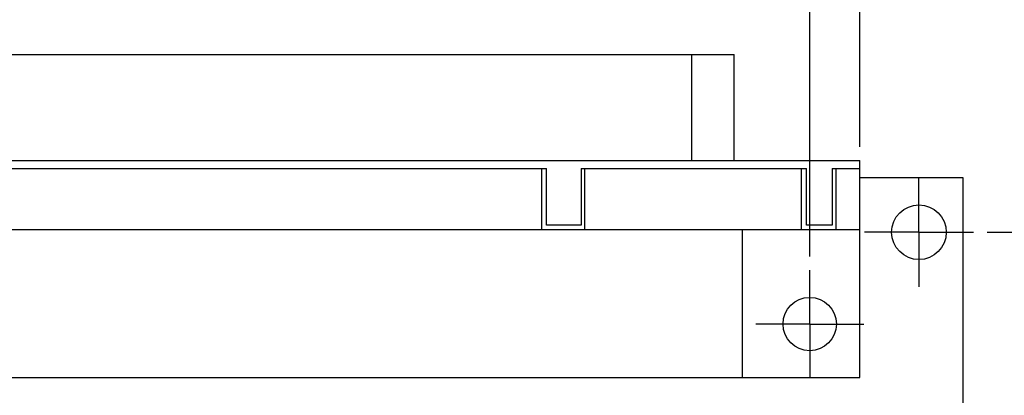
# Model space of a CAD drawing. Header units: inches. Extents: x 0 to 22, y 0 to 17.
# Tile 18 of 20: x 13.1 to 17.6, y 8.8 to 10.5. Entities that reach past the tile are written whole.
import ezdxf

# ---------------------------------------------------------------- set-up
doc = ezdxf.new("R2010")
doc.units = ezdxf.units.IN
doc.header["$LTSCALE"] = 1.21
doc.header["$MEASUREMENT"] = 0
doc.linetypes.add('CENTER', pattern=[0.6, 0.375, -0.075, 0.075, -0.075])
doc.layers.get('0').update_dxf_attribs({"linetype": 'CONTINUOUS'})
doc.layers.add('02___PRT_ALL_AXES', color=7, linetype='CONTINUOUS')
doc.layers.add('DIMENSIONS', color=7, linetype='CONTINUOUS')
doc.styles.get("Standard").update_dxf_attribs({"font": 'txt', "width": 0.8})
doc.dimstyles.new('DIMSTYLE_2', dxfattribs={"dimtxt": 0.125, "dimasz": 0.18, "dimexe": 0.125, "dimexo": 0.0625, "dimgap": 0.03125, "dimtad": 0, "dimtih": 1, "dimtoh": 1, "dimdec": 3, "dimlfac": 0.5, "dimzin": 4, "dimdsep": 46, "dimtxsty": 'STANDARD', "dimblk": '_FILLED', "dimblk1": '_FILLED', "dimblk2": '_FILLED', "dimcen": 0.09, "dimadec": 0, "dimazin": 0, "dimtp": 0.001, "dimtm": 0.001, "dimtfac": 1, "dimtdec": 3, "dimtofl": 0, "dimtmove": 0, "dimatfit": 3, "dimldrblk": '_FILLED', "dimfxl": 1, "dimtolj": 1, "dimtzin": 4, "dimarcsym": 0})

# ---------------------------------------------------------------- blocks, each defined once
blk = doc.blocks.new('*D12')
at = {"layer": 'DIMENSIONS', "color": 2, "linetype": 'CONTINUOUS'}
blk.add_line((17.5539, 9.5605), (18.1289, 9.5605), dxfattribs=at)
at = {"layer": 'DIMENSIONS', "color": 2, "linetype": 'CONTINUOUS', "insert": (18.1914, 9.623), "char_height": 0.125, "width": 1.325, "attachment_point": 1, "line_spacing_factor": 0.9}
blk.add_mtext('1.850{\\Ftxt.shx;\\W1.000000;\\H0.125000; }[46.99]', dxfattribs=at)
blk = doc.blocks.new('_FILLED')
at = {"color": 0, "linetype": 'BYBLOCK'}
blk.add_solid([(0, 0), (-1, 0.174), (-1, -0.174)], dxfattribs=at)
blk = doc.blocks.new('*D27')
at = {"layer": 'DIMENSIONS', "color": 2, "linetype": 'CONTINUOUS'}
blk.add_line((16.7413, 9.4499), (16.7413, 11.0617), dxfattribs=at)
at = {"layer": 'DIMENSIONS', "color": 2, "linetype": 'CONTINUOUS', "insert": (16.6788, 11.1242), "char_height": 0.125, "width": 1.325, "attachment_point": 1, "rotation": 90, "line_spacing_factor": 0.9}
blk.add_mtext('2.844{\\Ftxt.shx;\\W1.000000;\\H0.125000; }[72.24]', dxfattribs=at)
blk = doc.blocks.new('*D28')
at = {"layer": 'DIMENSIONS', "color": 2, "linetype": 'CONTINUOUS'}
blk.add_line((16.9705, 9.9509), (16.9705, 11.0617), dxfattribs=at)
at = {"layer": 'DIMENSIONS', "color": 2, "linetype": 'CONTINUOUS', "insert": (16.908, 11.1242), "char_height": 0.125, "width": 1.325, "attachment_point": 1, "rotation": 90, "line_spacing_factor": 0.9}
blk.add_mtext('2.959{\\Ftxt.shx;\\W1.000000;\\H0.125000; }[75.15]', dxfattribs=at)

msp = doc.modelspace()

# ---------------------------------------------------------------- linework, layer by layer
at = {"color": 7, "linetype": 'CONTINUOUS'}
for p, q in [((12.0874, 10.3742), (16.3953, 10.3742)), ((16.2024, 9.8884), (16.2024, 10.3742)), ((16.3953, 9.8884), (16.3953, 10.3742)), ((11.5122, 9.8884), (16.9705, 9.8884)), ((16.9705, 8.8963), (16.9705, 9.8884)), ((12.9453, 9.853), (15.5374, 9.853)), ((15.5138, 9.853), (15.5138, 9.5734)), ((15.5374, 9.5931), (15.5374, 9.853)), ((15.6949, 9.853), (15.6949, 9.5931)), ((15.6949, 9.853), (16.7264, 9.853)), ((15.7106, 9.853), (15.7106, 9.5734)), ((16.7028, 9.853), (16.7028, 9.5734)), ((16.7264, 9.5931), (16.7264, 9.853)), ((16.8445, 9.853), (16.9705, 9.853)), ((16.8445, 9.853), (16.8445, 9.5931)), ((16.8602, 9.853), (16.8602, 9.5734)), ((16.9705, 9.8105), (17.4414, 9.8105)), ((17.4414, 9.8105), (17.4414, 5.8605)), ((11.5122, 9.5734), (16.9705, 9.5734)), ((15.6949, 9.5931), (15.5374, 9.5931)), ((16.4335, 8.8963), (16.4335, 9.5734)), ((16.8445, 9.5931), (16.7264, 9.5931)), ((11.5122, 8.8963), (16.9705, 8.8963))]:
    msp.add_line(p, q, dxfattribs=at)
at = {"layer": '02___PRT_ALL_AXES', "color": 7, "linetype": 'CENTER'}
for p, q in [((17.2414, 9.5605), (17.2414, 9.8105)), ((17.2414, 9.5605), (16.9914, 9.5605)), ((17.2414, 9.5605), (17.4914, 9.5605)), ((17.2414, 9.5605), (17.2414, 9.3105)), ((16.7413, 9.1404), (16.7413, 9.3874)), ((16.7413, 9.1404), (16.4943, 9.1404)), ((16.7413, 9.1404), (16.9884, 9.1404)), ((16.7413, 9.1404), (16.7413, 8.8933))]:
    msp.add_line(p, q, dxfattribs=at)
at = {"layer": '02___PRT_ALL_AXES', "color": 7, "linetype": 'CONTINUOUS'}
for centre, radius in [((17.2414, 9.5605), 0.125), ((16.7413, 9.1404), 0.122)]:
    msp.add_circle(centre, radius, dxfattribs=at)

# ---------------------------------------------------------------- dimensions: what is measured, and where the dimension line sits
at = {"layer": 'DIMENSIONS', "color": 2, "linetype": 'CONTINUOUS'}
for feature_location, offset, dtype, origin, picture, middle in [((16.7413, 9.4499), (0, 1.6118), 1, (11.0534, 9.3874), '*D27', (16.7413, 11.7867)), ((16.9705, 9.9509), (0, 1.1108), 1, (11.0534, 9.8884), '*D28', (16.9705, 11.7867)), ((17.5539, 9.5605), (0.575, 0), 0, (17.4914, 5.8605), '*D12', (18.8539, 9.5605))]:
    dim = msp.add_ordinate_dim(feature_location=feature_location, offset=offset, dtype=dtype, origin=origin, dimstyle='DIMSTYLE_2', dxfattribs=at)
    dim.commit()
    dim.dimension.update_dxf_attribs({"geometry": picture, "text_midpoint": middle})

doc.saveas('drawing.dxf')
